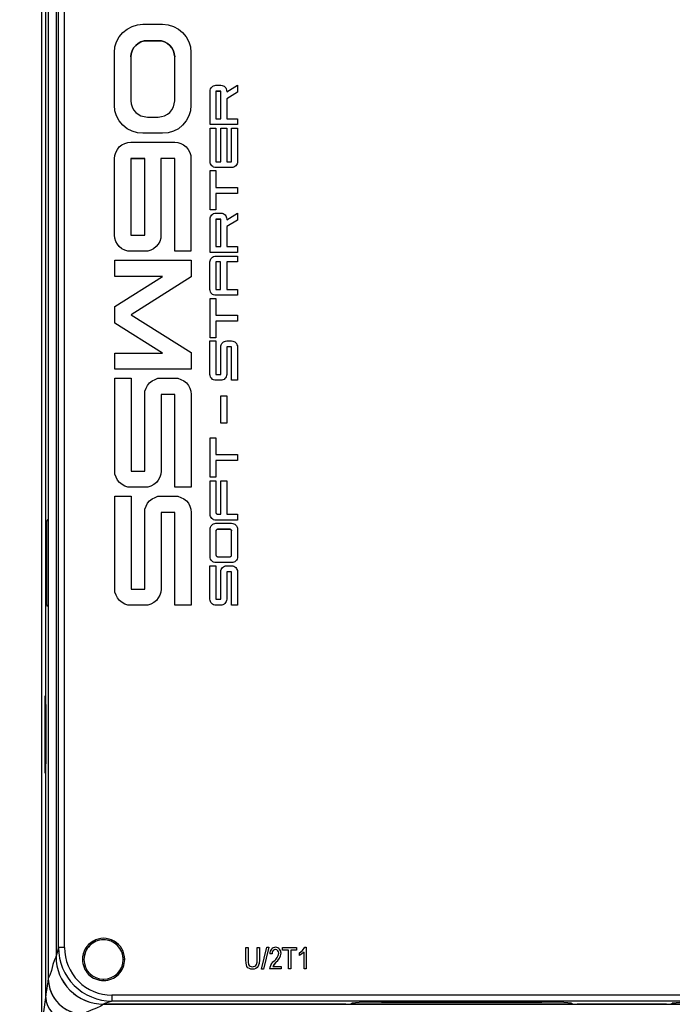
# Model space of a CAD drawing. Header units: millimetres. Extents: x 0 to 1676, y 0 to 1295.
# Tile 6 of 64: x 133 to 243, y 308 to 474. Entities that reach past the tile are written whole.
import ezdxf

# ---------------------------------------------------------------- set-up
doc = ezdxf.new("R2010")
doc.units = ezdxf.units.MM
doc.header["$LTSCALE"] = 6
doc.layers.add('DIMENSIONS', color=140, linetype='Continuous', lineweight=25)
doc.styles.add('SLDTEXTSTYLE0', font='TXT', dxfattribs={"width": 0.7})
doc.dimstyles.new('SLDDIMSTYLE0', dxfattribs={"dimtxt": 12.948047, "dimasz": 19.812, "dimexe": 0, "dimexo": 0.0625, "dimgap": 3.237012, "dimtad": 0, "dimtih": 1, "dimtoh": 1, "dimrnd": 1e-09, "dimzin": 12, "dimdsep": 46, "dimtxsty": 'SLDTEXTSTYLE0', "dimsah": 1, "dimcen": 0.09, "dimadec": 0, "dimazin": 3, "dimtfac": 1, "dimtofl": 0, "dimtmove": 0, "dimatfit": 3, "dimfxl": 0, "dimfrac": 2, "dimtolj": 1, "dimtzin": 12, "dimarcsym": 0})

# ---------------------------------------------------------------- blocks, each defined once
blk = doc.blocks.new('_D_2')
at = {"layer": 'DIMENSIONS'}
for p, q in [((133.31, 583.27), (78.23, 583.27)), ((97.28, 583.27), (97.28, 456.67)), ((72.66, 433.19), (68.31, 433.19)), ((68.31, 433.19), (68.31, 412.61)), ((121.91, 433.19), (126.26, 433.19)), ((126.26, 433.19), (126.26, 412.61)), ((68.31, 412.61), (72.66, 412.61)), ((126.26, 412.61), (121.91, 412.61)), ((97.28, 283.11), (97.28, 409.71)), ((133.23, 283.11), (78.23, 283.11))]:
    blk.add_line(p, q, dxfattribs=at)
for points in [[(97.28, 583.27), (94.24, 563.45), (100.33, 563.45)], [(97.28, 283.11), (100.33, 302.93), (94.24, 302.93)]]:
    blk.add_solid(points, dxfattribs=at)
at = {"layer": 'DIMENSIONS', "char_height": 12.7, "attachment_point": 1, "style": 'SLDTEXTSTYLE0'}
for s, insert in [('300.2', (72.66, 452.46)), ('11.82', (72.66, 428.98))]:
    blk.add_mtext(s, dxfattribs=dict(at, insert=insert))

msp = doc.modelspace()

# ---------------------------------------------------------------- linework, layer by layer
for p, q in [((136.351, 578.766), (136.351, 287.614)), ((137.506, 555.572), (137.506, 312.801)), ((138.804, 552.668), (138.804, 316.489)), ((138.807, 552.672), (138.807, 316.491)), ((139.233, 317.996), (139.233, 551.337)), ((140.233, 318.001), (140.233, 551.342)), ((137.096, 358.907), (137.096, 519.505)), ((150.06, 472.067), (150.789, 472.661)), ((150.789, 472.661), (151.608, 473.116)), ((151.608, 473.116), (152.519, 473.389)), ((152.519, 473.389), (153.43, 473.48)), ((153.43, 473.48), (156.756, 473.48)), ((156.756, 473.48), (157.71, 473.389)), ((157.71, 473.389), (158.577, 473.116)), ((158.577, 473.116), (159.441, 472.661)), ((159.441, 472.661), (160.126, 472.067)), ((149.014, 470.519), (149.47, 471.338)), ((149.47, 471.338), (150.06, 472.067)), ((160.126, 472.067), (160.716, 471.338)), ((160.716, 471.338), (161.171, 470.519)), ((148.65, 468.697), (148.741, 469.655)), ((148.741, 469.655), (149.014, 470.519)), ((151.882, 469.473), (151.656, 469.018)), ((151.656, 469.018), (151.882, 469.473)), ((152.246, 469.881), (151.882, 469.473)), ((151.882, 469.473), (152.246, 469.881)), ((151.882, 469.473), (151.882, 469.473)), ((152.657, 470.246), (152.246, 469.881)), ((152.246, 469.881), (152.657, 470.246)), ((152.246, 469.881), (152.246, 469.881)), ((153.113, 470.519), (152.657, 470.246)), ((152.657, 470.246), (153.113, 470.519)), ((152.657, 470.246), (152.657, 470.246)), ((153.659, 470.657), (153.113, 470.519)), ((153.113, 470.519), (153.659, 470.657)), ((153.113, 470.519), (153.113, 470.519)), ((154.206, 470.701), (153.659, 470.657)), ((153.659, 470.657), (154.206, 470.701)), ((153.659, 470.657), (153.659, 470.657)), ((156.027, 470.701), (154.206, 470.701)), ((154.206, 470.701), (156.027, 470.701)), ((154.206, 470.701), (154.206, 470.701)), ((156.574, 470.657), (156.027, 470.701)), ((156.027, 470.701), (156.574, 470.657)), ((156.027, 470.701), (156.027, 470.701)), ((157.073, 470.519), (156.574, 470.657)), ((156.574, 470.657), (157.073, 470.519)), ((156.574, 470.657), (156.574, 470.657)), ((157.575, 470.246), (157.073, 470.519)), ((157.073, 470.519), (157.575, 470.246)), ((157.073, 470.519), (157.073, 470.519)), ((157.984, 469.881), (157.575, 470.246)), ((157.575, 470.246), (157.984, 469.881)), ((157.575, 470.246), (157.575, 470.246)), ((158.304, 469.473), (157.984, 469.881)), ((157.984, 469.881), (158.304, 469.473)), ((157.984, 469.881), (157.984, 469.881)), ((158.577, 469.018), (158.304, 469.473)), ((158.304, 469.473), (158.577, 469.018)), ((158.304, 469.473), (158.304, 469.473)), ((161.171, 470.519), (161.444, 469.655)), ((161.444, 469.655), (161.536, 468.697)), ((148.65, 459.863), (148.65, 468.697)), ((151.473, 468.471), (151.426, 467.969)), ((151.426, 467.969), (151.473, 468.471)), ((151.426, 467.969), (151.426, 460.592)), ((151.426, 467.969), (151.426, 467.969)), ((151.656, 469.018), (151.473, 468.471)), ((151.473, 468.471), (151.656, 469.018)), ((151.473, 468.471), (151.473, 468.471)), ((151.656, 469.018), (151.656, 469.018)), ((158.712, 468.471), (158.577, 469.018)), ((158.577, 469.018), (158.712, 468.471)), ((158.577, 469.018), (158.577, 469.018)), ((158.803, 467.969), (158.712, 468.471)), ((158.712, 468.471), (158.803, 467.969)), ((158.712, 468.471), (158.712, 468.471)), ((158.803, 460.592), (158.803, 467.969)), ((158.803, 467.969), (158.803, 467.969)), ((161.536, 468.697), (161.536, 459.863)), ((164.768, 462.39), (164.817, 462.571)), ((164.817, 462.571), (164.916, 462.751)), ((164.916, 462.751), (165.03, 462.899)), ((165.03, 462.899), (165.194, 463.03)), ((165.194, 463.03), (165.358, 463.111)), ((165.358, 463.111), (165.555, 463.177)), ((165.555, 463.177), (165.735, 463.194)), ((165.735, 463.194), (166.571, 463.194)), ((166.571, 463.194), (166.768, 463.177)), ((166.768, 463.177), (166.949, 463.111)), ((166.949, 463.111), (167.113, 463.03)), ((167.113, 463.03), (167.276, 462.899)), ((167.276, 462.899), (167.391, 462.751)), ((167.391, 462.751), (167.489, 462.571)), ((167.489, 462.571), (167.539, 462.39)), ((167.555, 462.079), (169.375, 463.194)), ((169.375, 463.194), (169.375, 462.029)), ((164.752, 462.193), (164.768, 462.39)), ((164.752, 456.587), (164.752, 462.193)), ((166.571, 462.193), (165.735, 462.193)), ((165.735, 462.193), (165.735, 457.554)), ((165.735, 462.193), (166.571, 462.193)), ((165.735, 462.193), (165.735, 462.193)), ((166.571, 457.554), (166.571, 462.193)), ((166.571, 462.193), (166.571, 462.193)), ((167.539, 462.39), (167.555, 462.193)), ((167.555, 462.193), (167.555, 462.079)), ((169.375, 462.029), (167.555, 460.932)), ((169.375, 462.029), (167.555, 460.932)), ((167.555, 460.932), (167.555, 457.554)), ((167.555, 460.932), (167.555, 460.932)), ((169.375, 462.029), (169.375, 462.029)), ((148.741, 458.909), (148.65, 459.863)), ((148.741, 458.909), (148.65, 459.863)), ((148.65, 459.863), (148.65, 459.863)), ((151.426, 460.592), (151.473, 460.045)), ((151.473, 460.045), (151.656, 459.546)), ((151.656, 459.546), (151.882, 459.044)), ((158.304, 459.044), (158.577, 459.546)), ((158.577, 459.546), (158.712, 460.045)), ((158.712, 460.045), (158.803, 460.592)), ((161.536, 459.863), (161.444, 458.909)), ((161.536, 459.863), (161.444, 458.909)), ((161.536, 459.863), (161.536, 459.863)), ((149.014, 458.042), (148.741, 458.909)), ((149.014, 458.042), (148.741, 458.909)), ((148.741, 458.909), (148.741, 458.909)), ((149.47, 457.178), (149.014, 458.042)), ((149.47, 457.178), (149.014, 458.042)), ((149.014, 458.042), (149.014, 458.042)), ((151.882, 459.044), (152.246, 458.635)), ((152.246, 458.635), (152.657, 458.315)), ((152.657, 458.315), (153.113, 458.042)), ((153.113, 458.042), (153.659, 457.907)), ((153.659, 457.907), (154.206, 457.816)), ((154.206, 457.816), (156.027, 457.816)), ((156.027, 457.816), (156.574, 457.907)), ((156.574, 457.907), (157.073, 458.042)), ((157.073, 458.042), (157.575, 458.315)), ((157.575, 458.315), (157.984, 458.635)), ((157.984, 458.635), (158.304, 459.044)), ((161.171, 458.042), (160.716, 457.178)), ((161.171, 458.042), (160.716, 457.178)), ((161.444, 458.909), (161.171, 458.042)), ((161.444, 458.909), (161.171, 458.042)), ((161.171, 458.042), (161.171, 458.042)), ((161.444, 458.909), (161.444, 458.909)), ((165.735, 457.554), (166.571, 457.554)), ((167.555, 457.554), (169.375, 457.554)), ((169.375, 457.554), (169.375, 456.587)), ((150.06, 456.493), (149.47, 457.178)), ((150.06, 456.493), (149.47, 457.178)), ((149.47, 457.178), (149.47, 457.178)), ((150.789, 455.856), (150.06, 456.493)), ((150.789, 455.856), (150.06, 456.493)), ((150.06, 456.493), (150.06, 456.493)), ((160.126, 456.493), (159.441, 455.856)), ((160.126, 456.493), (159.441, 455.856)), ((160.716, 457.178), (160.126, 456.493)), ((160.716, 457.178), (160.126, 456.493)), ((160.126, 456.493), (160.126, 456.493)), ((160.716, 457.178), (160.716, 457.178)), ((169.375, 456.587), (164.752, 456.587)), ((169.375, 456.587), (164.752, 456.587)), ((164.752, 456.587), (164.752, 456.587)), ((164.752, 450.327), (164.752, 455.966)), ((164.752, 455.966), (165.735, 455.966)), ((165.735, 455.966), (165.735, 450.327)), ((166.571, 450.327), (166.571, 455.966)), ((166.571, 455.966), (167.555, 455.966)), ((167.555, 455.966), (167.555, 450.327)), ((168.391, 450.327), (168.391, 455.966)), ((168.391, 455.966), (169.375, 455.966)), ((169.375, 456.587), (169.375, 456.587)), ((169.375, 455.966), (169.375, 450.327)), ((151.608, 455.448), (150.789, 455.856)), ((151.608, 455.448), (150.789, 455.856)), ((150.789, 455.856), (150.789, 455.856)), ((152.519, 455.175), (151.608, 455.448)), ((152.519, 455.175), (151.608, 455.448)), ((151.608, 455.448), (151.608, 455.448)), ((153.43, 455.127), (152.519, 455.175)), ((152.519, 455.175), (152.519, 455.175)), ((153.43, 455.127), (152.519, 455.175)), ((156.756, 455.127), (153.43, 455.127)), ((153.43, 455.127), (153.43, 455.127)), ((156.756, 455.127), (153.43, 455.127)), ((157.71, 455.175), (156.756, 455.127)), ((157.71, 455.175), (156.756, 455.127)), ((156.756, 455.127), (156.756, 455.127)), ((158.577, 455.448), (157.71, 455.175)), ((158.577, 455.448), (157.71, 455.175)), ((157.71, 455.175), (157.71, 455.175)), ((159.441, 455.856), (158.577, 455.448)), ((159.441, 455.856), (158.577, 455.448)), ((158.577, 455.448), (158.577, 455.448)), ((159.441, 455.856), (159.441, 455.856)), ((149.149, 452.388), (149.47, 452.8)), ((149.47, 452.8), (149.878, 453.164)), ((149.878, 453.164), (150.38, 453.39)), ((150.38, 453.39), (150.88, 453.572)), ((150.88, 453.572), (151.426, 453.62)), ((151.426, 453.62), (158.803, 453.62)), ((158.803, 453.62), (159.306, 453.572)), ((159.306, 453.572), (159.852, 453.39)), ((159.852, 453.39), (160.308, 453.164)), ((160.308, 453.164), (160.716, 452.8)), ((160.716, 452.8), (161.08, 452.388)), ((148.65, 450.84), (148.741, 451.387)), ((148.741, 451.387), (148.876, 451.889)), ((148.876, 451.889), (149.149, 452.388)), ((161.08, 452.388), (161.353, 451.889)), ((161.353, 451.889), (161.492, 451.387)), ((161.492, 451.387), (161.536, 450.84)), ((148.65, 437.955), (148.65, 450.84)), ((151.426, 450.84), (151.426, 437.955)), ((153.75, 450.84), (151.426, 450.84)), ((151.426, 450.84), (153.75, 450.84)), ((151.426, 450.84), (151.426, 450.84)), ((153.75, 437.955), (153.75, 450.84)), ((153.75, 450.84), (153.75, 450.84)), ((158.803, 450.84), (156.483, 450.84)), ((158.803, 450.84), (156.483, 450.84)), ((156.483, 450.84), (156.483, 437.955)), ((156.483, 450.84), (156.483, 450.84)), ((158.803, 435.266), (158.803, 450.84)), ((158.803, 450.84), (158.803, 450.84)), ((161.536, 450.84), (161.536, 435.266)), ((164.768, 450.146), (164.752, 450.327)), ((164.768, 450.146), (164.752, 450.327)), ((164.752, 450.327), (164.752, 450.327)), ((164.817, 449.949), (164.768, 450.146)), ((164.817, 449.949), (164.768, 450.146)), ((164.768, 450.146), (164.768, 450.146)), ((164.916, 449.785), (164.817, 449.949)), ((164.916, 449.785), (164.817, 449.949)), ((164.817, 449.949), (164.817, 449.949)), ((165.03, 449.638), (164.916, 449.785)), ((165.03, 449.638), (164.916, 449.785)), ((164.916, 449.785), (164.916, 449.785)), ((165.194, 449.507), (165.03, 449.638)), ((165.194, 449.507), (165.03, 449.638)), ((165.03, 449.638), (165.03, 449.638)), ((165.358, 449.409), (165.194, 449.507)), ((165.358, 449.409), (165.194, 449.507)), ((165.194, 449.507), (165.194, 449.507)), ((165.539, 449.359), (165.358, 449.409)), ((165.358, 449.409), (165.358, 449.409)), ((165.539, 449.359), (165.358, 449.409)), ((168.588, 449.359), (165.539, 449.359)), ((165.539, 449.359), (165.539, 449.359)), ((168.588, 449.359), (165.539, 449.359)), ((165.735, 450.327), (166.571, 450.327)), ((167.555, 450.327), (168.391, 450.327)), ((168.768, 449.409), (168.588, 449.359)), ((168.768, 449.409), (168.588, 449.359)), ((168.588, 449.359), (168.588, 449.359)), ((168.932, 449.507), (168.768, 449.409)), ((168.932, 449.507), (168.768, 449.409)), ((168.768, 449.409), (168.768, 449.409)), ((169.096, 449.638), (168.932, 449.507)), ((169.096, 449.638), (168.932, 449.507)), ((168.932, 449.507), (168.932, 449.507)), ((169.211, 449.785), (169.096, 449.638)), ((169.211, 449.785), (169.096, 449.638)), ((169.096, 449.638), (169.096, 449.638)), ((169.309, 449.949), (169.211, 449.785)), ((169.309, 449.949), (169.211, 449.785)), ((169.211, 449.785), (169.211, 449.785)), ((169.358, 450.146), (169.309, 449.949)), ((169.358, 450.146), (169.309, 449.949)), ((169.309, 449.949), (169.309, 449.949)), ((169.375, 450.327), (169.358, 450.146)), ((169.375, 450.327), (169.358, 450.146)), ((169.358, 450.146), (169.358, 450.146)), ((169.375, 450.327), (169.375, 450.327)), ((164.752, 442.209), (164.752, 448.816)), ((164.752, 448.816), (165.735, 448.816)), ((165.735, 448.816), (165.735, 445.997)), ((165.735, 445.997), (169.375, 445.997)), ((169.375, 445.997), (169.375, 444.996)), ((169.375, 444.996), (165.735, 444.996)), ((169.375, 444.996), (165.735, 444.996)), ((165.735, 444.996), (165.735, 442.209)), ((165.735, 444.996), (165.735, 444.996)), ((169.375, 444.996), (169.375, 444.996)), ((165.735, 442.209), (164.752, 442.209)), ((164.752, 442.209), (164.752, 442.209)), ((165.735, 442.209), (164.752, 442.209)), ((164.768, 440.862), (164.817, 441.043)), ((164.817, 441.043), (164.916, 441.223)), ((164.916, 441.223), (165.03, 441.371)), ((165.03, 441.371), (165.194, 441.502)), ((165.194, 441.502), (165.358, 441.584)), ((165.358, 441.584), (165.555, 441.649)), ((165.555, 441.649), (165.735, 441.666)), ((165.735, 442.209), (165.735, 442.209)), ((165.735, 441.666), (166.571, 441.666)), ((166.571, 441.666), (166.768, 441.649)), ((166.768, 441.649), (166.949, 441.584)), ((166.949, 441.584), (167.113, 441.502)), ((167.113, 441.502), (167.276, 441.371)), ((167.276, 441.371), (167.391, 441.223)), ((167.391, 441.223), (167.489, 441.043)), ((167.489, 441.043), (167.539, 440.862)), ((167.555, 440.552), (169.375, 441.666)), ((169.375, 441.666), (169.375, 440.502)), ((164.752, 440.666), (164.768, 440.862)), ((164.752, 435.059), (164.752, 440.666)), ((166.571, 440.666), (165.735, 440.666)), ((165.735, 440.666), (165.735, 436.027)), ((165.735, 440.666), (166.571, 440.666)), ((165.735, 440.666), (165.735, 440.666)), ((166.571, 436.027), (166.571, 440.666)), ((166.571, 440.666), (166.571, 440.666)), ((167.539, 440.862), (167.555, 440.666)), ((167.555, 440.666), (167.555, 440.552)), ((169.375, 440.502), (167.555, 439.404)), ((169.375, 440.502), (167.555, 439.404)), ((167.555, 439.404), (167.555, 436.027)), ((167.555, 439.404), (167.555, 439.404)), ((169.375, 440.502), (169.375, 440.502)), ((148.741, 437.452), (148.65, 437.955)), ((148.741, 437.452), (148.65, 437.955)), ((148.65, 437.955), (148.65, 437.955)), ((151.426, 437.955), (153.75, 437.955)), ((156.483, 437.955), (156.435, 437.452)), ((156.483, 437.955), (156.435, 437.452)), ((156.483, 437.955), (156.483, 437.955)), ((148.876, 436.906), (148.741, 437.452)), ((148.876, 436.906), (148.741, 437.452)), ((148.741, 437.452), (148.741, 437.452)), ((149.149, 436.45), (148.876, 436.906)), ((149.149, 436.45), (148.876, 436.906)), ((148.876, 436.906), (148.876, 436.906)), ((149.47, 436.042), (149.149, 436.45)), ((149.47, 436.042), (149.149, 436.45)), ((149.149, 436.45), (149.149, 436.45)), ((149.878, 435.678), (149.47, 436.042)), ((149.878, 435.678), (149.47, 436.042)), ((149.47, 436.042), (149.47, 436.042)), ((155.663, 436.042), (155.251, 435.678)), ((155.663, 436.042), (155.251, 435.678)), ((156.027, 436.45), (155.663, 436.042)), ((156.027, 436.45), (155.663, 436.042)), ((155.663, 436.042), (155.663, 436.042)), ((156.3, 436.906), (156.027, 436.45)), ((156.3, 436.906), (156.027, 436.45)), ((156.027, 436.45), (156.027, 436.45)), ((156.435, 437.452), (156.3, 436.906)), ((156.435, 437.452), (156.3, 436.906)), ((156.3, 436.906), (156.3, 436.906)), ((156.435, 437.452), (156.435, 437.452)), ((165.735, 436.027), (166.571, 436.027)), ((167.555, 436.027), (169.375, 436.027)), ((169.375, 436.027), (169.375, 435.059)), ((150.38, 435.405), (149.878, 435.678)), ((150.38, 435.405), (149.878, 435.678)), ((149.878, 435.678), (149.878, 435.678)), ((150.88, 435.266), (150.38, 435.405)), ((150.38, 435.405), (150.38, 435.405)), ((150.88, 435.266), (150.38, 435.405)), ((154.249, 435.266), (150.88, 435.266)), ((150.88, 435.266), (150.88, 435.266)), ((154.249, 435.266), (150.88, 435.266)), ((154.796, 435.405), (154.249, 435.266)), ((154.796, 435.405), (154.249, 435.266)), ((154.249, 435.266), (154.249, 435.266)), ((155.251, 435.678), (154.796, 435.405)), ((155.251, 435.678), (154.796, 435.405)), ((154.796, 435.405), (154.796, 435.405)), ((155.251, 435.678), (155.251, 435.678)), ((161.536, 435.266), (158.803, 435.266)), ((158.803, 435.266), (158.803, 435.266)), ((161.536, 435.266), (158.803, 435.266)), ((161.536, 435.266), (161.536, 435.266)), ((169.375, 435.059), (164.752, 435.059)), ((169.375, 435.059), (164.752, 435.059)), ((164.752, 435.059), (164.752, 435.059)), ((165.178, 434.258), (165.342, 434.356)), ((165.342, 434.356), (165.539, 434.422)), ((165.539, 434.422), (165.735, 434.439)), ((165.735, 434.439), (169.375, 434.439)), ((169.375, 435.059), (169.375, 435.059)), ((169.375, 434.439), (169.375, 433.438)), ((148.741, 430.979), (148.741, 433.759)), ((148.741, 433.759), (161.583, 433.759)), ((161.583, 433.759), (161.583, 430.935)), ((164.735, 433.438), (164.752, 433.635)), ((164.735, 428.799), (164.735, 433.438)), ((164.752, 433.635), (164.817, 433.816)), ((164.817, 433.816), (164.899, 433.995)), ((164.899, 433.995), (165.03, 434.144)), ((165.03, 434.144), (165.178, 434.258)), ((166.49, 433.438), (165.735, 433.438)), ((165.735, 433.438), (165.735, 428.799)), ((166.49, 433.438), (165.735, 433.438)), ((165.735, 433.438), (165.735, 433.438)), ((166.49, 428.799), (166.49, 433.438)), ((166.49, 433.438), (166.49, 433.438)), ((169.375, 433.438), (167.555, 433.438)), ((169.375, 433.438), (167.555, 433.438)), ((167.555, 433.438), (167.555, 428.799)), ((167.555, 433.438), (167.555, 433.438)), ((169.375, 433.438), (169.375, 433.438)), ((156.756, 430.979), (148.741, 430.979)), ((148.741, 425.926), (156.756, 430.979)), ((156.756, 430.979), (148.741, 430.979)), ((148.741, 430.979), (148.741, 430.979)), ((161.583, 430.935), (151.473, 424.56)), ((161.583, 430.935), (151.473, 424.56)), ((161.583, 430.935), (161.583, 430.935)), ((164.752, 428.618), (164.735, 428.799)), ((164.752, 428.618), (164.735, 428.799)), ((164.735, 428.799), (164.735, 428.799)), ((164.817, 428.422), (164.752, 428.618)), ((164.817, 428.422), (164.752, 428.618)), ((164.752, 428.618), (164.752, 428.618)), ((164.899, 428.258), (164.817, 428.422)), ((164.899, 428.258), (164.817, 428.422)), ((164.817, 428.422), (164.817, 428.422)), ((165.03, 428.094), (164.899, 428.258)), ((165.03, 428.094), (164.899, 428.258)), ((164.899, 428.258), (164.899, 428.258)), ((165.178, 427.98), (165.03, 428.094)), ((165.178, 427.98), (165.03, 428.094)), ((165.03, 428.094), (165.03, 428.094)), ((165.342, 427.881), (165.178, 427.98)), ((165.342, 427.881), (165.178, 427.98)), ((165.178, 427.98), (165.178, 427.98)), ((165.539, 427.832), (165.342, 427.881)), ((165.342, 427.881), (165.342, 427.881)), ((165.539, 427.832), (165.342, 427.881)), ((169.375, 427.832), (165.539, 427.832)), ((165.539, 427.832), (165.539, 427.832)), ((169.375, 427.832), (165.539, 427.832)), ((165.735, 428.799), (166.49, 428.799)), ((167.555, 428.799), (169.375, 428.799)), ((169.375, 428.799), (169.375, 427.832)), ((169.375, 427.832), (169.375, 427.832)), ((164.752, 420.682), (164.752, 427.289)), ((164.752, 427.289), (165.735, 427.289)), ((165.735, 427.289), (165.735, 424.469)), ((148.741, 423.147), (148.741, 425.926)), ((151.473, 424.56), (161.583, 418.185)), ((165.735, 424.469), (169.375, 424.469)), ((169.375, 424.469), (169.375, 423.469)), ((156.756, 418.094), (148.741, 423.147)), ((156.756, 418.094), (148.741, 423.147)), ((148.741, 423.147), (148.741, 423.147)), ((169.375, 423.469), (165.735, 423.469)), ((169.375, 423.469), (165.735, 423.469)), ((165.735, 423.469), (165.735, 420.682)), ((165.735, 423.469), (165.735, 423.469)), ((169.375, 423.469), (169.375, 423.469)), ((164.735, 414.5), (164.735, 420.139)), ((164.735, 420.139), (165.735, 420.139)), ((165.735, 420.682), (164.752, 420.682)), ((165.735, 420.682), (164.752, 420.682)), ((164.752, 420.682), (164.752, 420.682)), ((165.735, 420.682), (165.735, 420.682)), ((165.735, 420.139), (165.735, 414.5)), ((166.571, 419.335), (166.636, 419.516)), ((166.636, 419.516), (166.719, 419.696)), ((166.719, 419.696), (166.85, 419.844)), ((166.85, 419.844), (166.997, 419.975)), ((166.997, 419.975), (167.178, 420.056)), ((167.178, 420.056), (167.358, 420.122)), ((167.358, 420.122), (167.555, 420.139)), ((167.555, 420.139), (168.374, 420.139)), ((168.374, 420.139), (168.571, 420.122)), ((168.571, 420.122), (168.752, 420.056)), ((168.752, 420.056), (168.932, 419.975)), ((168.932, 419.975), (169.08, 419.844)), ((169.08, 419.844), (169.211, 419.696)), ((169.211, 419.696), (169.292, 419.516)), ((169.292, 419.516), (169.358, 419.335)), ((148.741, 418.094), (156.756, 418.094)), ((148.741, 415.406), (148.741, 418.094)), ((161.583, 418.185), (161.583, 415.406)), ((166.555, 419.138), (166.571, 419.335)), ((166.555, 414.5), (166.555, 419.138)), ((168.374, 419.138), (167.555, 419.138)), ((168.374, 419.138), (167.555, 419.138)), ((167.555, 419.138), (167.555, 414.5)), ((167.555, 419.138), (167.555, 419.138)), ((168.374, 413.532), (168.374, 419.138)), ((168.374, 419.138), (168.374, 419.138)), ((169.358, 419.335), (169.375, 419.138)), ((169.375, 419.138), (169.375, 413.532)), ((161.583, 415.406), (148.741, 415.406)), ((161.583, 415.406), (148.741, 415.406)), ((148.741, 415.406), (148.741, 415.406)), ((161.583, 415.406), (161.583, 415.406)), ((164.752, 414.319), (164.735, 414.5)), ((164.752, 414.319), (164.735, 414.5)), ((164.735, 414.5), (164.735, 414.5)), ((165.735, 414.5), (166.555, 414.5)), ((167.555, 414.5), (167.539, 414.319)), ((167.555, 414.5), (167.539, 414.319)), ((167.555, 414.5), (167.555, 414.5)), ((148.694, 398.233), (148.694, 413.898)), ((148.694, 413.898), (151.473, 413.898)), ((151.473, 413.898), (151.473, 398.233)), ((154.206, 412.667), (154.57, 413.078)), ((154.57, 413.078), (154.978, 413.442)), ((154.978, 413.442), (155.481, 413.668)), ((155.481, 413.668), (155.98, 413.851)), ((155.98, 413.851), (156.526, 413.898)), ((156.526, 413.898), (158.803, 413.898)), ((158.803, 413.898), (159.35, 413.851)), ((159.35, 413.851), (159.852, 413.668)), ((159.852, 413.668), (160.352, 413.442)), ((160.352, 413.442), (160.763, 413.078)), ((160.763, 413.078), (161.127, 412.667)), ((164.817, 414.122), (164.752, 414.319)), ((164.817, 414.122), (164.752, 414.319)), ((164.752, 414.319), (164.752, 414.319)), ((164.899, 413.958), (164.817, 414.122)), ((164.899, 413.958), (164.817, 414.122)), ((164.817, 414.122), (164.817, 414.122)), ((165.03, 413.811), (164.899, 413.958)), ((165.03, 413.811), (164.899, 413.958)), ((164.899, 413.958), (164.899, 413.958)), ((165.178, 413.68), (165.03, 413.811)), ((165.178, 413.68), (165.03, 413.811)), ((165.03, 413.811), (165.03, 413.811)), ((165.342, 413.582), (165.178, 413.68)), ((165.342, 413.582), (165.178, 413.68)), ((165.178, 413.68), (165.178, 413.68)), ((165.539, 413.532), (165.342, 413.582)), ((165.342, 413.582), (165.342, 413.582)), ((165.539, 413.532), (165.342, 413.582)), ((166.752, 413.532), (165.539, 413.532)), ((165.539, 413.532), (165.539, 413.532)), ((166.752, 413.532), (165.539, 413.532)), ((166.932, 413.582), (166.752, 413.532)), ((166.932, 413.582), (166.752, 413.532)), ((166.752, 413.532), (166.752, 413.532)), ((167.113, 413.68), (166.932, 413.582)), ((167.113, 413.68), (166.932, 413.582)), ((166.932, 413.582), (166.932, 413.582)), ((167.259, 413.811), (167.113, 413.68)), ((167.259, 413.811), (167.113, 413.68)), ((167.113, 413.68), (167.113, 413.68)), ((167.375, 413.958), (167.259, 413.811)), ((167.375, 413.958), (167.259, 413.811)), ((167.259, 413.811), (167.259, 413.811)), ((167.473, 414.122), (167.375, 413.958)), ((167.473, 414.122), (167.375, 413.958)), ((167.375, 413.958), (167.375, 413.958)), ((167.539, 414.319), (167.473, 414.122)), ((167.539, 414.319), (167.473, 414.122)), ((167.473, 414.122), (167.473, 414.122)), ((167.539, 414.319), (167.539, 414.319)), ((169.375, 413.532), (168.374, 413.532)), ((168.374, 413.532), (168.374, 413.532)), ((169.375, 413.532), (168.374, 413.532)), ((169.375, 413.532), (169.375, 413.532)), ((153.75, 411.118), (153.794, 411.665)), ((153.794, 411.665), (153.976, 412.167)), ((153.976, 412.167), (154.206, 412.667)), ((161.127, 412.667), (161.353, 412.167)), ((161.353, 412.167), (161.536, 411.665)), ((161.536, 411.665), (161.583, 411.118)), ((153.75, 398.233), (153.75, 411.118)), ((158.803, 411.118), (156.526, 411.118)), ((158.803, 411.118), (156.526, 411.118)), ((156.526, 411.118), (156.526, 398.233)), ((156.526, 411.118), (156.526, 411.118)), ((158.803, 395.545), (158.803, 411.118)), ((158.803, 411.118), (158.803, 411.118)), ((161.583, 411.118), (161.583, 395.545)), ((166.571, 410.927), (167.555, 410.927)), ((166.571, 406.304), (166.571, 410.927)), ((167.555, 410.927), (167.555, 406.304)), ((167.555, 406.304), (166.571, 406.304)), ((167.555, 406.304), (166.571, 406.304)), ((166.571, 406.304), (166.571, 406.304)), ((167.555, 406.304), (167.555, 406.304)), ((164.752, 397.211), (164.752, 403.818)), ((164.752, 403.818), (165.735, 403.818)), ((165.735, 403.818), (165.735, 400.999)), ((165.735, 400.999), (169.375, 400.999)), ((169.375, 399.998), (165.735, 399.998)), ((169.375, 399.998), (165.735, 399.998)), ((165.735, 399.998), (165.735, 397.211)), ((165.735, 399.998), (165.735, 399.998)), ((169.375, 400.999), (169.375, 399.998)), ((169.375, 399.998), (169.375, 399.998)), ((148.741, 397.731), (148.694, 398.233)), ((148.741, 397.731), (148.694, 398.233)), ((148.694, 398.233), (148.694, 398.233)), ((151.473, 398.233), (153.75, 398.233)), ((156.526, 398.233), (156.483, 397.731)), ((156.526, 398.233), (156.483, 397.731)), ((156.526, 398.233), (156.526, 398.233)), ((148.923, 397.184), (148.741, 397.731)), ((148.923, 397.184), (148.741, 397.731)), ((148.741, 397.731), (148.741, 397.731)), ((149.149, 396.729), (148.923, 397.184)), ((149.149, 396.729), (148.923, 397.184)), ((148.923, 397.184), (148.923, 397.184)), ((149.514, 396.321), (149.149, 396.729)), ((149.514, 396.321), (149.149, 396.729)), ((149.149, 396.729), (149.149, 396.729)), ((149.925, 395.956), (149.514, 396.321)), ((149.925, 395.956), (149.514, 396.321)), ((149.514, 396.321), (149.514, 396.321)), ((155.707, 396.321), (155.299, 395.956)), ((155.707, 396.321), (155.299, 395.956)), ((156.027, 396.729), (155.707, 396.321)), ((156.027, 396.729), (155.707, 396.321)), ((155.707, 396.321), (155.707, 396.321)), ((156.3, 397.184), (156.027, 396.729)), ((156.3, 397.184), (156.027, 396.729)), ((156.027, 396.729), (156.027, 396.729)), ((156.483, 397.731), (156.3, 397.184)), ((156.483, 397.731), (156.3, 397.184)), ((156.3, 397.184), (156.3, 397.184)), ((156.483, 397.731), (156.483, 397.731)), ((165.735, 397.211), (164.752, 397.211)), ((165.735, 397.211), (164.752, 397.211)), ((164.752, 397.211), (164.752, 397.211)), ((164.752, 390.952), (164.752, 396.591)), ((164.752, 396.591), (165.751, 396.591)), ((165.735, 397.211), (165.735, 397.211)), ((165.751, 396.591), (165.751, 391.23)), ((166.571, 396.591), (167.572, 396.591)), ((166.571, 390.952), (166.571, 396.591)), ((167.572, 396.591), (167.572, 390.952)), ((150.38, 395.683), (149.925, 395.956)), ((150.38, 395.683), (149.925, 395.956)), ((149.925, 395.956), (149.925, 395.956)), ((150.927, 395.545), (150.38, 395.683)), ((150.38, 395.683), (150.38, 395.683)), ((150.927, 395.545), (150.38, 395.683)), ((154.297, 395.545), (150.927, 395.545)), ((150.927, 395.545), (150.927, 395.545)), ((154.297, 395.545), (150.927, 395.545)), ((154.796, 395.683), (154.297, 395.545)), ((154.796, 395.683), (154.297, 395.545)), ((154.297, 395.545), (154.297, 395.545)), ((155.299, 395.956), (154.796, 395.683)), ((155.299, 395.956), (154.796, 395.683)), ((154.796, 395.683), (154.796, 395.683)), ((155.299, 395.956), (155.299, 395.956)), ((161.583, 395.545), (158.803, 395.545)), ((158.803, 395.545), (158.803, 395.545)), ((161.583, 395.545), (158.803, 395.545)), ((161.583, 395.545), (161.583, 395.545)), ((148.694, 378.372), (148.694, 394.037)), ((148.694, 394.037), (151.473, 394.037)), ((151.473, 394.037), (151.473, 378.372)), ((154.206, 392.806), (154.57, 393.217)), ((154.57, 393.217), (154.978, 393.582)), ((154.978, 393.582), (155.481, 393.808)), ((155.481, 393.808), (155.98, 393.99)), ((155.98, 393.99), (156.526, 394.037)), ((156.526, 394.037), (158.803, 394.037)), ((158.803, 394.037), (159.35, 393.99)), ((159.35, 393.99), (159.852, 393.808)), ((159.852, 393.808), (160.352, 393.582)), ((160.352, 393.582), (160.763, 393.217)), ((160.763, 393.217), (161.127, 392.806)), ((153.75, 391.258), (153.794, 391.804)), ((153.75, 378.372), (153.75, 391.258)), ((153.794, 391.804), (153.976, 392.307)), ((153.976, 392.307), (154.206, 392.806)), ((158.803, 391.258), (156.526, 391.258)), ((158.803, 391.258), (156.526, 391.258)), ((156.526, 391.258), (156.526, 378.372)), ((156.526, 391.258), (156.526, 391.258)), ((158.803, 375.684), (158.803, 391.258)), ((158.803, 391.258), (158.803, 391.258)), ((161.127, 392.806), (161.353, 392.307)), ((161.353, 392.307), (161.536, 391.804)), ((161.536, 391.804), (161.583, 391.258)), ((161.583, 391.258), (161.583, 375.684)), ((137.266, 375.622), (137.266, 389.927)), ((137.266, 389.927), (137.459, 389.927)), ((137.393, 390.049), (137.459, 390.076)), ((137.393, 389.927), (137.393, 390.049)), ((137.393, 390.049), (137.398, 390.049)), ((137.459, 390.073), (137.398, 390.049)), ((137.398, 390.049), (137.398, 389.927)), ((137.459, 390.076), (137.459, 375.471)), ((164.768, 390.771), (164.752, 390.952)), ((164.768, 390.771), (164.752, 390.952)), ((164.752, 390.952), (164.752, 390.952)), ((164.833, 390.574), (164.768, 390.771)), ((164.833, 390.574), (164.768, 390.771)), ((164.768, 390.771), (164.768, 390.771)), ((164.916, 390.41), (164.833, 390.574)), ((164.916, 390.41), (164.833, 390.574)), ((164.833, 390.574), (164.833, 390.574)), ((165.047, 390.263), (164.916, 390.41)), ((165.047, 390.263), (164.916, 390.41)), ((164.916, 390.41), (164.916, 390.41)), ((165.194, 390.132), (165.047, 390.263)), ((165.194, 390.132), (165.047, 390.263)), ((165.047, 390.263), (165.047, 390.263)), ((165.358, 390.034), (165.194, 390.132)), ((165.358, 390.034), (165.194, 390.132)), ((165.194, 390.132), (165.194, 390.132)), ((165.555, 389.984), (165.358, 390.034)), ((165.358, 390.034), (165.358, 390.034)), ((165.555, 389.984), (165.358, 390.034)), ((169.375, 389.984), (165.555, 389.984)), ((165.555, 389.984), (165.555, 389.984)), ((169.375, 389.984), (165.555, 389.984)), ((165.751, 391.23), (165.768, 391.164)), ((165.768, 391.164), (165.801, 391.098)), ((165.801, 391.098), (165.85, 391.05)), ((165.85, 391.05), (165.899, 391.017)), ((165.899, 391.017), (165.948, 390.984)), ((165.948, 390.984), (166.014, 390.967)), ((166.014, 390.967), (166.079, 390.952)), ((166.079, 390.952), (166.571, 390.952)), ((167.572, 390.952), (169.375, 390.952)), ((169.375, 390.952), (169.375, 389.984)), ((169.375, 389.984), (169.375, 389.984)), ((164.752, 388.44), (164.768, 388.637)), ((164.752, 383.802), (164.752, 388.44)), ((164.768, 388.637), (164.833, 388.818)), ((164.833, 388.818), (164.916, 388.998)), ((164.916, 388.998), (165.047, 389.146)), ((165.047, 389.146), (165.194, 389.277)), ((165.194, 389.277), (165.358, 389.358)), ((165.358, 389.358), (165.555, 389.424)), ((165.555, 389.424), (165.751, 389.441)), ((165.751, 389.441), (168.391, 389.441)), ((165.768, 388.244), (165.751, 388.178)), ((165.751, 388.178), (165.768, 388.244)), ((165.751, 388.178), (165.751, 384.08)), ((165.751, 388.178), (165.751, 388.178)), ((165.801, 388.293), (165.768, 388.244)), ((165.768, 388.244), (165.801, 388.293)), ((165.768, 388.244), (165.768, 388.244)), ((165.899, 388.392), (165.801, 388.293)), ((165.899, 388.392), (165.801, 388.293)), ((165.801, 388.293), (165.801, 388.293)), ((165.948, 388.425), (165.899, 388.392)), ((165.948, 388.425), (165.899, 388.392)), ((165.899, 388.392), (165.899, 388.392)), ((166.014, 388.44), (165.948, 388.425)), ((166.014, 388.44), (165.948, 388.425)), ((165.948, 388.425), (165.948, 388.425)), ((168.129, 388.44), (166.014, 388.44)), ((166.014, 388.44), (168.129, 388.44)), ((166.014, 388.44), (166.014, 388.44)), ((168.194, 388.425), (168.129, 388.44)), ((168.129, 388.44), (168.194, 388.425)), ((168.129, 388.44), (168.129, 388.44)), ((168.243, 388.392), (168.194, 388.425)), ((168.194, 388.425), (168.243, 388.392)), ((168.194, 388.425), (168.194, 388.425)), ((168.341, 388.293), (168.243, 388.392)), ((168.243, 388.392), (168.341, 388.293)), ((168.243, 388.392), (168.243, 388.392)), ((168.374, 388.244), (168.341, 388.293)), ((168.341, 388.293), (168.374, 388.244)), ((168.341, 388.293), (168.341, 388.293)), ((168.391, 388.178), (168.374, 388.244)), ((168.374, 388.244), (168.391, 388.178)), ((168.374, 388.244), (168.374, 388.244)), ((168.391, 389.441), (168.588, 389.424)), ((168.391, 384.08), (168.391, 388.178)), ((168.391, 388.178), (168.391, 388.178)), ((168.588, 389.424), (168.768, 389.358)), ((168.768, 389.358), (168.949, 389.277)), ((168.949, 389.277), (169.096, 389.146)), ((169.096, 389.146), (169.227, 388.998)), ((169.227, 388.998), (169.309, 388.818)), ((169.309, 388.818), (169.375, 388.637)), ((169.375, 388.637), (169.375, 383.621)), ((164.768, 383.621), (164.752, 383.802)), ((164.768, 383.621), (164.752, 383.802)), ((164.752, 383.802), (164.752, 383.802)), ((164.833, 383.424), (164.768, 383.621)), ((164.833, 383.424), (164.768, 383.621)), ((164.768, 383.621), (164.768, 383.621)), ((164.916, 383.26), (164.833, 383.424)), ((164.916, 383.26), (164.833, 383.424)), ((164.833, 383.424), (164.833, 383.424)), ((165.047, 383.113), (164.916, 383.26)), ((165.047, 383.113), (164.916, 383.26)), ((164.916, 383.26), (164.916, 383.26)), ((165.194, 382.982), (165.047, 383.113)), ((165.194, 382.982), (165.047, 383.113)), ((165.047, 383.113), (165.047, 383.113)), ((165.358, 382.884), (165.194, 382.982)), ((165.358, 382.884), (165.194, 382.982)), ((165.194, 382.982), (165.194, 382.982)), ((165.751, 384.08), (165.768, 384.014)), ((165.768, 384.014), (165.801, 383.949)), ((165.801, 383.949), (165.85, 383.9)), ((165.85, 383.9), (165.899, 383.867)), ((165.899, 383.867), (165.948, 383.834)), ((165.948, 383.834), (166.014, 383.817)), ((166.014, 383.817), (166.079, 383.802)), ((166.079, 383.802), (168.063, 383.802)), ((168.063, 383.802), (168.129, 383.817)), ((168.129, 383.817), (168.194, 383.834)), ((168.194, 383.834), (168.243, 383.867)), ((168.243, 383.867), (168.293, 383.9)), ((168.293, 383.9), (168.341, 383.949)), ((168.341, 383.949), (168.374, 384.014)), ((168.374, 384.014), (168.391, 384.08)), ((168.949, 382.982), (168.768, 382.884)), ((168.949, 382.982), (168.768, 382.884)), ((169.096, 383.113), (168.949, 382.982)), ((169.096, 383.113), (168.949, 382.982)), ((168.949, 382.982), (168.949, 382.982)), ((169.227, 383.26), (169.096, 383.113)), ((169.227, 383.26), (169.096, 383.113)), ((169.096, 383.113), (169.096, 383.113)), ((169.309, 383.424), (169.227, 383.26)), ((169.309, 383.424), (169.227, 383.26)), ((169.227, 383.26), (169.227, 383.26)), ((169.375, 383.621), (169.309, 383.424)), ((169.375, 383.621), (169.309, 383.424)), ((169.309, 383.424), (169.309, 383.424)), ((169.375, 383.621), (169.375, 383.621)), ((164.735, 376.652), (164.735, 382.291)), ((164.735, 382.291), (165.735, 382.291)), ((165.555, 382.834), (165.358, 382.884)), ((165.358, 382.884), (165.358, 382.884)), ((165.555, 382.834), (165.358, 382.884)), ((168.588, 382.834), (165.555, 382.834)), ((165.555, 382.834), (165.555, 382.834)), ((168.588, 382.834), (165.555, 382.834)), ((165.735, 382.291), (165.735, 376.652)), ((166.555, 381.29), (166.571, 381.487)), ((166.571, 381.487), (166.636, 381.668)), ((166.636, 381.668), (166.719, 381.848)), ((166.719, 381.848), (166.85, 381.996)), ((166.85, 381.996), (166.997, 382.127)), ((166.997, 382.127), (167.178, 382.208)), ((167.178, 382.208), (167.358, 382.274)), ((167.358, 382.274), (167.555, 382.291)), ((167.555, 382.291), (168.374, 382.291)), ((168.374, 382.291), (168.571, 382.274)), ((168.571, 382.274), (168.752, 382.208)), ((168.768, 382.884), (168.588, 382.834)), ((168.768, 382.884), (168.588, 382.834)), ((168.588, 382.834), (168.588, 382.834)), ((168.752, 382.208), (168.932, 382.127)), ((168.768, 382.884), (168.768, 382.884)), ((168.932, 382.127), (169.08, 381.996)), ((169.08, 381.996), (169.211, 381.848)), ((169.211, 381.848), (169.292, 381.668)), ((169.292, 381.668), (169.358, 381.487)), ((169.358, 381.487), (169.375, 381.29)), ((166.555, 376.652), (166.555, 381.29)), ((168.374, 381.29), (167.555, 381.29)), ((168.374, 381.29), (167.555, 381.29)), ((167.555, 381.29), (167.555, 376.652)), ((167.555, 381.29), (167.555, 381.29)), ((168.374, 375.684), (168.374, 381.29)), ((168.374, 381.29), (168.374, 381.29)), ((169.375, 381.29), (169.375, 375.684)), ((148.741, 377.87), (148.694, 378.372)), ((148.741, 377.87), (148.694, 378.372)), ((148.694, 378.372), (148.694, 378.372)), ((151.473, 378.372), (153.75, 378.372)), ((156.526, 378.372), (156.483, 377.87)), ((156.526, 378.372), (156.483, 377.87)), ((156.526, 378.372), (156.526, 378.372)), ((148.923, 377.323), (148.741, 377.87)), ((148.923, 377.323), (148.741, 377.87)), ((148.741, 377.87), (148.741, 377.87)), ((149.149, 376.868), (148.923, 377.323)), ((149.149, 376.868), (148.923, 377.323)), ((148.923, 377.323), (148.923, 377.323)), ((149.514, 376.46), (149.149, 376.868)), ((149.514, 376.46), (149.149, 376.868)), ((149.149, 376.868), (149.149, 376.868)), ((149.925, 376.095), (149.514, 376.46)), ((149.925, 376.095), (149.514, 376.46)), ((149.514, 376.46), (149.514, 376.46)), ((155.707, 376.46), (155.299, 376.095)), ((155.707, 376.46), (155.299, 376.095)), ((156.027, 376.868), (155.707, 376.46)), ((156.027, 376.868), (155.707, 376.46)), ((155.707, 376.46), (155.707, 376.46)), ((156.3, 377.323), (156.027, 376.868)), ((156.3, 377.323), (156.027, 376.868)), ((156.027, 376.868), (156.027, 376.868)), ((156.483, 377.87), (156.3, 377.323)), ((156.483, 377.87), (156.3, 377.323)), ((156.3, 377.323), (156.3, 377.323)), ((156.483, 377.87), (156.483, 377.87)), ((164.752, 376.471), (164.735, 376.652)), ((164.752, 376.471), (164.735, 376.652)), ((164.735, 376.652), (164.735, 376.652)), ((164.817, 376.274), (164.752, 376.471)), ((164.817, 376.274), (164.752, 376.471)), ((164.752, 376.471), (164.752, 376.471)), ((165.735, 376.652), (166.555, 376.652)), ((167.539, 376.471), (167.473, 376.274)), ((167.539, 376.471), (167.473, 376.274)), ((167.555, 376.652), (167.539, 376.471)), ((167.555, 376.652), (167.539, 376.471)), ((167.539, 376.471), (167.539, 376.471)), ((167.555, 376.652), (167.555, 376.652)), ((137.266, 375.622), (137.459, 375.622)), ((137.274, 375.621), (137.266, 375.622)), ((137.453, 375.618), (137.274, 375.621)), ((137.393, 375.441), (137.393, 375.619)), ((137.459, 375.471), (137.393, 375.441)), ((137.398, 375.619), (137.398, 375.443)), ((137.459, 375.62), (137.453, 375.618)), ((150.38, 375.822), (149.925, 376.095)), ((150.38, 375.822), (149.925, 376.095)), ((149.925, 376.095), (149.925, 376.095)), ((150.927, 375.684), (150.38, 375.822)), ((150.927, 375.684), (150.38, 375.822)), ((150.38, 375.822), (150.38, 375.822)), ((154.297, 375.684), (150.927, 375.684)), ((154.297, 375.684), (150.927, 375.684)), ((150.927, 375.684), (150.927, 375.684)), ((154.796, 375.822), (154.297, 375.684)), ((154.796, 375.822), (154.297, 375.684)), ((154.297, 375.684), (154.297, 375.684)), ((155.299, 376.095), (154.796, 375.822)), ((155.299, 376.095), (154.796, 375.822)), ((154.796, 375.822), (154.796, 375.822)), ((155.299, 376.095), (155.299, 376.095)), ((161.583, 375.684), (158.803, 375.684)), ((161.583, 375.684), (158.803, 375.684)), ((158.803, 375.684), (158.803, 375.684)), ((161.583, 375.684), (161.583, 375.684)), ((164.899, 376.11), (164.817, 376.274)), ((164.899, 376.11), (164.817, 376.274)), ((164.817, 376.274), (164.817, 376.274)), ((165.03, 375.963), (164.899, 376.11)), ((165.03, 375.963), (164.899, 376.11)), ((164.899, 376.11), (164.899, 376.11)), ((165.178, 375.832), (165.03, 375.963)), ((165.178, 375.832), (165.03, 375.963)), ((165.03, 375.963), (165.03, 375.963)), ((165.342, 375.734), (165.178, 375.832)), ((165.342, 375.734), (165.178, 375.832)), ((165.178, 375.832), (165.178, 375.832)), ((165.539, 375.684), (165.342, 375.734)), ((165.342, 375.734), (165.342, 375.734)), ((165.539, 375.684), (165.342, 375.734)), ((166.752, 375.684), (165.539, 375.684)), ((165.539, 375.684), (165.539, 375.684)), ((166.752, 375.684), (165.539, 375.684)), ((166.932, 375.734), (166.752, 375.684)), ((166.932, 375.734), (166.752, 375.684)), ((166.752, 375.684), (166.752, 375.684)), ((167.113, 375.832), (166.932, 375.734)), ((167.113, 375.832), (166.932, 375.734)), ((166.932, 375.734), (166.932, 375.734)), ((167.259, 375.963), (167.113, 375.832)), ((167.259, 375.963), (167.113, 375.832)), ((167.113, 375.832), (167.113, 375.832)), ((167.375, 376.11), (167.259, 375.963)), ((167.375, 376.11), (167.259, 375.963)), ((167.259, 375.963), (167.259, 375.963)), ((167.473, 376.274), (167.375, 376.11)), ((167.473, 376.274), (167.375, 376.11)), ((167.375, 376.11), (167.375, 376.11)), ((167.473, 376.274), (167.473, 376.274)), ((169.375, 375.684), (168.374, 375.684)), ((168.374, 375.684), (168.374, 375.684)), ((169.375, 375.684), (168.374, 375.684)), ((169.375, 375.684), (169.375, 375.684)), ((137.07, 360.35), (136.927, 360.347)), ((136.927, 360.347), (136.927, 347.42)), ((137.017, 358.907), (137.072, 358.93)), ((137.072, 358.931), (137.072, 348.931)), ((137.072, 358.93), (137.072, 358.931)), ((137.072, 348.931), (137.017, 348.907)), ((137.072, 348.931), (137.072, 348.931)), ((137.096, 309.604), (137.096, 348.907)), ((136.927, 347.42), (136.928, 347.42)), ((137.07, 347.417), (136.927, 347.42)), ((136.928, 347.42), (137.067, 347.414)), ((137.07, 347.417), (137.067, 347.414)), ((146.821, 319.319), (146.821, 319.315)), ((170.775, 318.005), (171.148, 318.005)), ((170.775, 315.936), (170.775, 318.005)), ((171.148, 318.005), (171.148, 315.933)), ((172.689, 315.933), (172.689, 318.005)), ((172.689, 318.005), (173.063, 318.005)), ((173.063, 318.005), (173.063, 315.936)), ((173.442, 314.363), (174.34, 318.052)), ((174.627, 318.052), (173.729, 314.363)), ((174.627, 318.052), (173.729, 314.363)), ((174.34, 318.052), (174.627, 318.052)), ((174.627, 318.052), (174.627, 318.052)), ((175.211, 316.931), (174.837, 316.978)), ((175.211, 316.931), (174.837, 316.978)), ((174.837, 316.978), (174.837, 316.978)), ((175.211, 316.931), (175.211, 316.931)), ((175.781, 317.678), (175.781, 317.678)), ((176.332, 317.051), (176.332, 317.051)), ((176.705, 317.044), (176.705, 317.044)), ((176.985, 317.585), (176.985, 318.005)), ((176.985, 318.005), (179.32, 318.005)), ((177.966, 317.585), (176.985, 317.585)), ((177.966, 317.585), (176.985, 317.585)), ((176.985, 317.585), (176.985, 317.585)), ((177.966, 314.409), (177.966, 317.585)), ((179.32, 317.585), (178.34, 317.585)), ((179.32, 317.585), (178.34, 317.585)), ((178.34, 317.585), (178.34, 314.409)), ((179.32, 318.005), (179.32, 317.585)), ((179.32, 317.585), (179.32, 317.585)), ((179.834, 316.697), (179.834, 317.118)), ((179.834, 316.697), (179.834, 316.697)), ((180.581, 314.409), (180.581, 317.258)), ((180.581, 317.258), (180.581, 317.258)), ((180.712, 318.052), (180.955, 318.052)), ((180.955, 318.052), (180.955, 314.409)), ((143.511, 316.009), (143.511, 316.006)), ((150.13, 316.006), (150.13, 316.009)), ((170.775, 315.936), (170.775, 315.936)), ((173.063, 315.936), (173.063, 315.936)), ((175.86, 315.528), (175.304, 314.83)), ((175.528, 315.744), (175.528, 315.744)), ((175.86, 315.528), (175.86, 315.528)), ((171.924, 314.363), (171.924, 314.363)), ((173.729, 314.363), (173.442, 314.363)), ((173.729, 314.363), (173.442, 314.363)), ((173.442, 314.363), (173.442, 314.363)), ((173.729, 314.363), (173.729, 314.363)), ((176.705, 314.409), (174.791, 314.409)), ((174.791, 314.409), (174.791, 314.409)), ((176.705, 314.409), (174.791, 314.409)), ((175.304, 314.83), (176.705, 314.83)), ((176.705, 314.83), (176.705, 314.409)), ((176.705, 314.409), (176.705, 314.409)), ((178.34, 314.409), (177.966, 314.409)), ((178.34, 314.409), (177.966, 314.409)), ((177.966, 314.409), (177.966, 314.409)), ((178.34, 314.409), (178.34, 314.409)), ((180.955, 314.409), (180.581, 314.409)), ((180.955, 314.409), (180.581, 314.409)), ((180.581, 314.409), (180.581, 314.409)), ((180.955, 314.409), (180.955, 314.409)), ((137.506, 312.801), (137.509, 312.806)), ((146.821, 312.451), (146.821, 312.7)), ((148.225, 310.009), (148.225, 309.005)), ((282.814, 310.009), (148.225, 310.009)), ((136.43, 304.774), (137.096, 309.604)), ((182.608, 308.49), (146.803, 308.49)), ((146.803, 308.49), (146.803, 308.49)), ((146.805, 308.493), (188.622, 308.493)), ((283.005, 309.005), (148.225, 309.005)), ((187.642, 308.49), (182.608, 308.49)), ((187.642, 308.49), (188.394, 308.49)), ((225.842, 308.49), (188.394, 308.49)), ((188.622, 308.493), (188.622, 308.657)), ((188.622, 308.506), (225.622, 308.506)), ((193.622, 308.814), (220.622, 308.814)), ((225.622, 308.657), (225.622, 308.493)), ((225.622, 308.493), (230.64, 308.493)), ((225.842, 308.49), (226.594, 308.49)), ((230.536, 308.49), (226.594, 308.49)), ((237.658, 308.49), (230.536, 308.49)), ((230.64, 308.493), (237.561, 308.493)), ((237.561, 308.493), (242.622, 308.493)), ((241.642, 308.49), (237.658, 308.49)), ((241.642, 308.49), (242.394, 308.49)), ((279.842, 308.49), (242.394, 308.49)), ((242.622, 308.493), (242.622, 308.657)), ((242.622, 308.506), (279.622, 308.506))]:
    msp.add_line(p, q)
at = {"flags": 128}
for points in [[(175.781, 317.678), (175.649, 317.663), (175.528, 317.616), (175.422, 317.54), (175.335, 317.437), (175.243, 317.219), (175.211, 316.931)], [(175.781, 317.678), (175.644, 317.661), (175.524, 317.615), (175.421, 317.54), (175.335, 317.437), (175.237, 317.193), (175.211, 316.931)], [(179.834, 317.118), (180.347, 317.517), (180.712, 318.052)], [(180.581, 317.258), (180.234, 316.942), (179.834, 316.697)], [(180.581, 317.258), (180.234, 316.942), (179.834, 316.697)], [(138.804, 316.489), (138.548, 315.954), (138.295, 315.146), (138.019, 314.156), (137.766, 313.346), (137.509, 312.806)], [(171.924, 314.363), (171.645, 314.386), (171.377, 314.468), (171.144, 314.622), (170.973, 314.842), (170.811, 315.377), (170.775, 315.936)], [(171.924, 314.363), (171.784, 314.368), (171.645, 314.386), (171.377, 314.468), (171.143, 314.623), (170.973, 314.842), (170.811, 315.377), (170.775, 315.936)], [(171.148, 315.933), (171.165, 315.54), (171.253, 315.158), (171.362, 314.992), (171.515, 314.872), (171.7, 314.803), (171.895, 314.783)], [(171.895, 314.783), (172.097, 314.799), (172.291, 314.856), (172.458, 314.969), (172.572, 315.136), (172.668, 315.529), (172.689, 315.933)], [(173.063, 315.936), (173.021, 315.344), (172.864, 314.851), (172.693, 314.635), (172.466, 314.477), (172.202, 314.388), (171.924, 314.363)], [(173.063, 315.936), (173.026, 315.373), (172.864, 314.851), (172.691, 314.634), (172.465, 314.476), (172.204, 314.388), (171.924, 314.363)], [(175.86, 315.528), (175.557, 315.198), (175.304, 314.83)], [(137.506, 312.801), (137.472, 312.689), (137.438, 312.475), (137.404, 312.199), (137.368, 311.896), (137.337, 311.678), (137.301, 311.452), (137.267, 311.243), (137.232, 311.034), (137.208, 310.887), (137.184, 310.74), (137.159, 310.585), (137.137, 310.435), (137.113, 310.254), (137.086, 310.047), (137.064, 309.891), (137.041, 309.746), (137.017, 309.604)], [(146.803, 308.49), (146.346, 308.157), (145.613, 307.828), (144.707, 307.468), (143.972, 307.14), (143.509, 306.807)]]:
    msp.add_lwpolyline(points, dxfattribs=at)
for centre, radius, start, end in [((146.821, 316.011), 3.559, 359.9993, 180.0007), ((146.821, 316.009), 3.31, 89.99961, 179.99961), ((146.821, 316.006), 3.31, 89.99953, 179.99968), ((146.821, 316.009), 3.31, 0.00039, 90.00039), ((146.821, 316.006), 3.31, 0.00038, 90.0004), ((122.938, 321.797), 16.733, 341.51158, 346.87054), ((139.992, 267.298), 50.704, 89.72741, 90.85707), ((148.224, 317.996), 8.991, 179.99763, 270.00315), ((148.223, 317.999), 7.99, 179.9863, 270.01448), ((175.818, 317.067), 0.985, 91.35908, 185.21863), ((174.321, 317.386), 2.038, 306.287, 350.53298), ((175.762, 317.106), 0.572, 354.48121, 88.14592), ((175.763, 317.107), 0.571, 354.38644, 88.24069), ((175.784, 317.127), 0.925, 354.8828, 89.32578), ((174.53, 317.263), 2.186, 307.45763, 354.2407), ((174.53, 317.263), 2.186, 307.45763, 354.2407), ((146.803, 316.488), 7.998, 179.99836, 270.00243), ((146.804, 316.49), 7.997, 179.99324, 270.00754), ((146.82, 316.01), 3.558, 179.98409, 270.01669), ((143.322, 303.582), 12.429, 89.12901, 90.28138), ((146.821, 316.009), 3.31, 180.00039, 270.00039), ((146.822, 316.009), 3.558, 269.971, 0.02822), ((146.821, 316.009), 3.31, 269.99961, 359.99961), ((150.319, 303.582), 12.429, 89.71862, 90.87099), ((176.729, 314.21), 1.949, 128.06542, 174.1177), ((176.63, 314.278), 1.834, 126.94696, 169.00208), ((143.505, 312.801), 5.999, 179.9994, 269.99716), ((143.508, 312.805), 5.999, 179.99831, 270.00248), ((140.596, 309.604), 3.5, 180.00456, 269.73636), ((151.753, 296.982), 12.53, 106.35265, 113.25881), ((192.378, 268.764), 40.069, 88.22051, 95.37829), ((221.867, 268.78), 40.054, 84.62033, 91.78087), ((246.378, 268.764), 40.069, 88.22051, 95.37829)]:
    msp.add_arc(centre, radius, start, end)

# ---------------------------------------------------------------- dimensions: what is measured, and where the dimension line sits
at = {"layer": 'DIMENSIONS'}
dim = msp.add_linear_dim(base=(97.284, 283.114), p1=(140.927, 583.266), p2=(140.85, 283.114), angle=90, dimstyle='SLDDIMSTYLE0', dxfattribs=at)
dim.commit()
dim.dimension.update_dxf_attribs({"geometry": '_D_2', "text_midpoint": (97.284, 433.19), "dimtype": 160})

doc.saveas('drawing.dxf')
